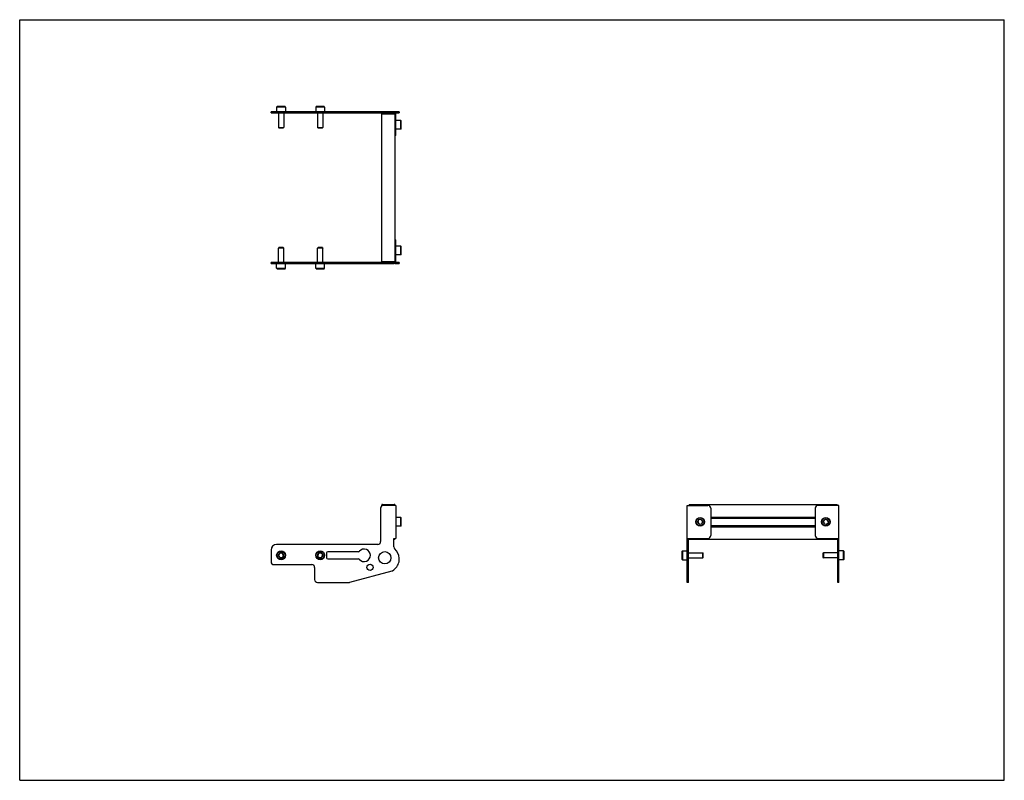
# Model space of a CAD drawing. Header units: inches. Extents: x 0 to 44, y 0 to 34.
import ezdxf

# ---------------------------------------------------------------- set-up
doc = ezdxf.new("R2010")
doc.units = ezdxf.units.IN
doc.header["$LTSCALE"] = 2.42
doc.header["$MEASUREMENT"] = 0
doc.layers.get('0').update_dxf_attribs({"linetype": 'CONTINUOUS'})
for name, color, linetype in [('207130_LH_1_BL7', 7, 'CONTINUOUS'), ('207130_RH_1_BL0', 7, 'CONTINUOUS'), ('207216_WW_207216_06_1_BL3', 7, 'CONTINUOUS'), ('9206XXM_920612M_1_BL4', 7, 'CONTINUOUS'), ('9206XXM_920612M_1_BL8', 7, 'CONTINUOUS'), ('9206XXM_920618M_1_BL1', 7, 'CONTINUOUS'), ('9206XXM_920618M_1_BL2', 7, 'CONTINUOUS'), ('9206XXM_920618M_1_BL5', 7, 'CONTINUOUS'), ('9206XXM_920618M_1_BL6', 7, 'CONTINUOUS')]:
    doc.layers.add(name, color=color, linetype=linetype)

# ---------------------------------------------------------------- blocks, each defined once
blk = doc.blocks.new('207130_RH_1_BL0', base_point=(21.057, 16.499))
at = {"layer": '207130_RH_1_BL0', "color": 7, "linetype": 'CONTINUOUS'}
for p, q in [((16.766, 24.155), (16.814, 24.155)), ((16.814, 23.201), (16.814, 24.155)), ((16.718, 23.153), (11.231, 23.153)), ((11.231, 23.105), (11.231, 23.153)), ((11.231, 23.105), (16.718, 23.105)), ((16.128, 23.105), (16.128, 23.153)), ((16.758, 23.105), (16.964, 23.105)), ((16.964, 23.153), (16.801, 23.153)), ((16.961, 23.153), (16.961, 23.105)), ((16.964, 23.105), (16.964, 23.153)), ((16.128, 12.164), (16.128, 10.669)), ((16.814, 12.289), (16.253, 12.289)), ((16.814, 12.289), (16.814, 10.816)), ((29.832, 8.844), (29.832, 12.289)), ((29.832, 12.289), (30.757, 12.289)), ((30.882, 12.164), (30.882, 10.941)), ((16.718, 10.816), (16.814, 10.816)), ((16.718, 10.432), (16.718, 10.816)), ((29.832, 10.816), (30.757, 10.816)), ((29.88, 8.844), (29.88, 10.816)), ((11.231, 10.294), (11.231, 9.769)), ((16.003, 10.544), (11.481, 10.544)), ((13.717, 10.169), (13.717, 9.944)), ((15.143, 10.219), (13.767, 10.219)), ((13.767, 9.894), (15.143, 9.894)), ((29.88, 9.93), (29.832, 9.93)), ((11.356, 9.644), (13.056, 9.644)), ((13.181, 9.519), (13.181, 8.969)), ((16.628, 9.356), (14.735, 8.848)), ((13.306, 8.844), (14.702, 8.844)), ((29.88, 8.844), (29.832, 8.844))]:
    blk.add_line(p, q, dxfattribs=at)
for centre, radius in [((16.315, 9.947), 0.275), ((15.657, 9.519), 0.138)]:
    blk.add_circle(centre, radius, dxfattribs=at)
for centre, radius, start, end in [((16.718, 23.201), 0.096, 270, 360), ((16.718, 23.201), 0.048, 270, 339.5422), ((16.253, 12.164), 0.125, 90, 180), ((30.757, 12.164), 0.125, 0, 90), ((16.003, 10.669), 0.125, 270, 360), ((30.757, 10.941), 0.125, 270, 360), ((11.481, 10.294), 0.25, 90, 180), ((13.767, 10.169), 0.05, 90, 180), ((15.143, 10.269), 0.05, 270, 320.0758), ((15.395, 10.057), 0.28, 220.2707, 139.7293), ((16.843, 10.432), 0.125, 180, 226.9621), ((16.315, 9.867), 0.649, 5.5894, 46.9621), ((11.356, 9.769), 0.125, 180, 270), ((13.767, 9.944), 0.05, 180, 270), ((15.143, 9.844), 0.05, 39.9242, 90), ((16.315, 9.927), 0.656, 301.9131, 346.2532), ((16.531, 9.874), 0.433, 346.2532, 7.4097), ((13.056, 9.519), 0.125, 0, 90), ((16.596, 9.476), 0.125, 285, 301.9207), ((13.306, 8.969), 0.125, 180, 270), ((14.702, 8.969), 0.125, 270, 285)]:
    blk.add_arc(centre, radius, start, end, dxfattribs=at)
blk = doc.blocks.new('9206XXM_920618M_1_BL1', base_point=(11.68, 16.837))
at = {"layer": '9206XXM_920618M_1_BL1', "color": 7, "linetype": 'CONTINUOUS'}
for p, q in [((11.582, 23.813), (11.562, 23.794)), ((11.562, 23.153), (11.562, 23.794)), ((11.798, 23.794), (11.562, 23.794)), ((11.779, 23.813), (11.582, 23.813)), ((11.779, 23.813), (11.798, 23.794)), ((11.798, 23.153), (11.798, 23.794)), ((11.483, 22.888), (11.483, 23.105)), ((11.503, 22.868), (11.483, 22.888)), ((11.483, 22.888), (11.877, 22.888)), ((11.857, 22.868), (11.877, 22.888)), ((11.877, 22.888), (11.877, 23.105)), ((11.503, 22.868), (11.857, 22.868)), ((11.607, 10.144), (11.568, 10.037)), ((11.719, 10.163), (11.607, 10.144)), ((11.792, 10.076), (11.719, 10.163)), ((11.568, 10.037), (11.641, 9.95)), ((11.641, 9.95), (11.753, 9.969)), ((11.753, 9.969), (11.792, 10.076))]:
    blk.add_line(p, q, dxfattribs=at)
for radius in [0.197, 0.177, 0.114]:
    blk.add_circle((11.68, 10.057), radius, dxfattribs=at)
blk = doc.blocks.new('9206XXM_920618M_1_BL2', base_point=(21.887, 16.837))
at = {"layer": '9206XXM_920618M_1_BL2', "color": 7, "linetype": 'CONTINUOUS'}
for p, q in [((13.332, 23.813), (13.312, 23.794)), ((13.548, 23.794), (13.312, 23.794)), ((13.312, 23.153), (13.312, 23.794)), ((13.529, 23.813), (13.332, 23.813)), ((13.529, 23.813), (13.548, 23.794)), ((13.548, 23.153), (13.548, 23.794)), ((13.233, 22.888), (13.233, 23.105)), ((13.233, 22.888), (13.627, 22.888)), ((13.253, 22.868), (13.233, 22.888)), ((13.607, 22.868), (13.627, 22.888)), ((13.627, 22.888), (13.627, 23.105)), ((13.253, 22.868), (13.607, 22.868)), ((13.339, 10.124), (13.326, 10.011)), ((13.443, 10.17), (13.339, 10.124)), ((13.534, 10.102), (13.443, 10.17)), ((29.596, 10.234), (29.615, 10.253)), ((29.596, 10.234), (29.596, 9.879)), ((29.615, 10.253), (29.615, 9.86)), ((29.615, 10.253), (29.832, 10.253)), ((29.88, 10.175), (30.521, 10.175)), ((30.521, 9.938), (30.521, 10.175)), ((30.541, 10.155), (30.521, 10.175)), ((30.541, 9.958), (30.541, 10.155)), ((13.326, 10.011), (13.417, 9.944)), ((13.417, 9.944), (13.522, 9.989)), ((13.522, 9.989), (13.534, 10.102)), ((29.596, 9.879), (29.615, 9.86)), ((29.615, 9.86), (29.832, 9.86)), ((29.88, 9.938), (30.521, 9.938)), ((30.541, 9.958), (30.521, 9.938))]:
    blk.add_line(p, q, dxfattribs=at)
for radius in [0.197, 0.177, 0.114]:
    blk.add_circle((13.43, 10.057), radius, dxfattribs=at)
blk = doc.blocks.new('207216_WW_207216_06_1_BL3', base_point=(26.35, 20.284))
at = {"layer": '207216_WW_207216_06_1_BL3', "color": 7, "linetype": 'CONTINUOUS'}
for p, q in [((16.176, 23.184), (16.176, 29.797)), ((16.176, 29.797), (16.766, 29.797)), ((16.766, 29.797), (16.766, 23.184)), ((16.176, 23.184), (16.766, 23.184)), ((16.206, 12.334), (16.736, 12.334)), ((29.911, 12.334), (29.911, 12.289)), ((29.911, 12.334), (36.525, 12.334)), ((36.525, 12.289), (36.525, 12.334)), ((16.176, 12.262), (16.176, 12.304)), ((16.766, 12.304), (16.766, 12.289)), ((30.882, 11.769), (35.554, 11.769)), ((30.882, 11.711), (35.554, 11.711)), ((30.882, 11.394), (35.554, 11.394)), ((30.882, 11.336), (35.554, 11.336)), ((16.736, 10.771), (16.718, 10.771)), ((16.766, 10.816), (16.766, 10.801)), ((29.911, 10.816), (29.911, 10.771)), ((36.525, 10.771), (29.911, 10.771)), ((36.525, 10.771), (36.525, 10.816))]:
    blk.add_line(p, q, dxfattribs=at)
for centre, start, end in [((16.206, 12.304), 90, 180), ((16.736, 12.304), 0, 90), ((16.736, 10.801), 270, 360)]:
    blk.add_arc(centre, 0.03, start, end, dxfattribs=at)
blk = doc.blocks.new('9206XXM_920612M_1_BL4', base_point=(23.71, 17.618))
at = {"layer": '9206XXM_920612M_1_BL4', "color": 7, "linetype": 'CONTINUOUS'}
for p, q in [((17.031, 23.879), (16.814, 23.879)), ((17.05, 23.859), (17.031, 23.879)), ((17.031, 23.485), (17.031, 23.879)), ((17.05, 23.505), (17.05, 23.859)), ((17.031, 23.485), (16.814, 23.485)), ((17.05, 23.505), (17.031, 23.485)), ((17.031, 11.75), (16.814, 11.75)), ((17.031, 11.356), (17.031, 11.75)), ((17.05, 11.73), (17.031, 11.75)), ((17.05, 11.376), (17.05, 11.73)), ((30.337, 11.64), (30.298, 11.534)), ((30.298, 11.534), (30.37, 11.446)), ((30.449, 11.659), (30.337, 11.64)), ((30.37, 11.446), (30.482, 11.465)), ((30.522, 11.572), (30.449, 11.659)), ((30.482, 11.465), (30.522, 11.572)), ((17.031, 11.356), (16.814, 11.356)), ((17.05, 11.376), (17.031, 11.356))]:
    blk.add_line(p, q, dxfattribs=at)
for radius in [0.197, 0.177, 0.114]:
    blk.add_circle((30.41, 11.553), radius, dxfattribs=at)
blk = doc.blocks.new('9206XXM_920618M_1_BL5', base_point=(11.68, 29.64))
at = {"layer": '9206XXM_920618M_1_BL5', "color": 7, "linetype": 'CONTINUOUS'}
for p, q in [((11.503, 30.113), (11.483, 30.093)), ((11.483, 30.093), (11.483, 29.877)), ((11.877, 30.093), (11.483, 30.093)), ((11.857, 30.113), (11.503, 30.113)), ((11.857, 30.113), (11.877, 30.093)), ((11.877, 30.093), (11.877, 29.877)), ((11.562, 29.829), (11.562, 29.188)), ((11.798, 29.829), (11.798, 29.188)), ((11.582, 29.168), (11.562, 29.188)), ((11.562, 29.188), (11.798, 29.188)), ((11.582, 29.168), (11.779, 29.168)), ((11.779, 29.168), (11.798, 29.188))]:
    blk.add_line(p, q, dxfattribs=at)
blk = doc.blocks.new('9206XXM_920618M_1_BL6', base_point=(25.037, 19.986))
at = {"layer": '9206XXM_920618M_1_BL6', "color": 7, "linetype": 'CONTINUOUS'}
for p, q in [((13.253, 30.113), (13.233, 30.093)), ((13.233, 30.093), (13.233, 29.877)), ((13.627, 30.093), (13.233, 30.093)), ((13.607, 30.113), (13.253, 30.113)), ((13.607, 30.113), (13.627, 30.093)), ((13.627, 30.093), (13.627, 29.877)), ((13.312, 29.829), (13.312, 29.188)), ((13.548, 29.829), (13.548, 29.188)), ((13.332, 29.168), (13.312, 29.188)), ((13.312, 29.188), (13.548, 29.188)), ((13.332, 29.168), (13.529, 29.168)), ((13.529, 29.168), (13.548, 29.188)), ((35.895, 10.155), (35.915, 10.175)), ((35.895, 10.155), (35.895, 9.958)), ((36.556, 10.175), (35.915, 10.175)), ((35.915, 10.175), (35.915, 9.938)), ((36.82, 10.253), (36.604, 10.253)), ((36.84, 10.234), (36.82, 10.253)), ((36.82, 9.86), (36.82, 10.253)), ((36.84, 9.879), (36.84, 10.234)), ((35.895, 9.958), (35.915, 9.938)), ((36.556, 9.938), (35.915, 9.938)), ((36.82, 9.86), (36.604, 9.86)), ((36.84, 9.879), (36.82, 9.86))]:
    blk.add_line(p, q, dxfattribs=at)
blk = doc.blocks.new('207130_LH_1_BL7', base_point=(23.918, 19.36))
at = {"layer": '207130_LH_1_BL7', "color": 7, "linetype": 'CONTINUOUS'}
for p, q in [((11.231, 29.829), (11.231, 29.877)), ((16.964, 29.877), (11.231, 29.877)), ((11.231, 29.829), (16.718, 29.829)), ((16.128, 29.829), (16.128, 29.877)), ((16.801, 29.829), (16.964, 29.829)), ((16.814, 28.827), (16.814, 29.781)), ((16.961, 29.829), (16.961, 29.877)), ((16.964, 29.877), (16.964, 29.829)), ((16.814, 28.827), (16.766, 28.827)), ((35.554, 12.164), (35.554, 10.941)), ((36.604, 12.289), (35.679, 12.289)), ((36.604, 8.844), (36.604, 12.289)), ((35.679, 10.816), (36.604, 10.816)), ((36.556, 8.844), (36.556, 10.816)), ((36.556, 9.93), (36.604, 9.93)), ((36.604, 8.844), (36.556, 8.844))]:
    blk.add_line(p, q, dxfattribs=at)
for centre, radius, start, end in [((16.718, 29.781), 0.096, 0, 90), ((16.718, 29.781), 0.048, 20.4578, 90), ((35.679, 12.164), 0.125, 90, 180), ((35.679, 10.941), 0.125, 180, 270)]:
    blk.add_arc(centre, radius, start, end, dxfattribs=at)
blk = doc.blocks.new('9206XXM_920612M_1_BL8', base_point=(26.519, 20.426))
at = {"layer": '9206XXM_920612M_1_BL8', "color": 7, "linetype": 'CONTINUOUS'}
for p, q in [((17.031, 29.496), (16.814, 29.496)), ((17.031, 29.102), (17.031, 29.496)), ((17.05, 29.476), (17.031, 29.496)), ((17.031, 29.102), (16.814, 29.102)), ((17.05, 29.122), (17.031, 29.102)), ((17.05, 29.122), (17.05, 29.476)), ((35.993, 11.661), (35.916, 11.578)), ((35.916, 11.578), (35.949, 11.47)), ((35.949, 11.47), (36.059, 11.444)), ((36.104, 11.636), (35.993, 11.661)), ((36.059, 11.444), (36.137, 11.527)), ((36.137, 11.527), (36.104, 11.636))]:
    blk.add_line(p, q, dxfattribs=at)
for radius in [0.197, 0.177, 0.114]:
    blk.add_circle((36.026, 11.553), radius, dxfattribs=at)

msp = doc.modelspace()

# ---------------------------------------------------------------- linework, layer by layer
at = {"color": 7, "linetype": 'CONTINUOUS'}
for p, q in [((0, 0), (0, 34)), ((0, 34), (44, 34)), ((44, 0), (44, 34)), ((0, 0), (44, 0))]:
    msp.add_line(p, q, dxfattribs=at)

# ---------------------------------------------------------------- block references
at = {"layer": '207130_LH_1_BL7'}
msp.add_blockref('207130_LH_1_BL7', (23.918, 19.36), dxfattribs=at)
at = {"layer": '207130_RH_1_BL0'}
msp.add_blockref('207130_RH_1_BL0', (21.057, 16.499), dxfattribs=at)
at = {"layer": '207216_WW_207216_06_1_BL3'}
msp.add_blockref('207216_WW_207216_06_1_BL3', (26.35, 20.284), dxfattribs=at)
at = {"layer": '9206XXM_920612M_1_BL4'}
msp.add_blockref('9206XXM_920612M_1_BL4', (23.71, 17.618), dxfattribs=at)
at = {"layer": '9206XXM_920612M_1_BL8'}
msp.add_blockref('9206XXM_920612M_1_BL8', (26.519, 20.426), dxfattribs=at)
at = {"layer": '9206XXM_920618M_1_BL1'}
msp.add_blockref('9206XXM_920618M_1_BL1', (11.68, 16.837), dxfattribs=at)
at = {"layer": '9206XXM_920618M_1_BL2'}
msp.add_blockref('9206XXM_920618M_1_BL2', (21.887, 16.837), dxfattribs=at)
at = {"layer": '9206XXM_920618M_1_BL5'}
msp.add_blockref('9206XXM_920618M_1_BL5', (11.68, 29.64), dxfattribs=at)
at = {"layer": '9206XXM_920618M_1_BL6'}
msp.add_blockref('9206XXM_920618M_1_BL6', (25.037, 19.986), dxfattribs=at)

doc.saveas('drawing.dxf')
